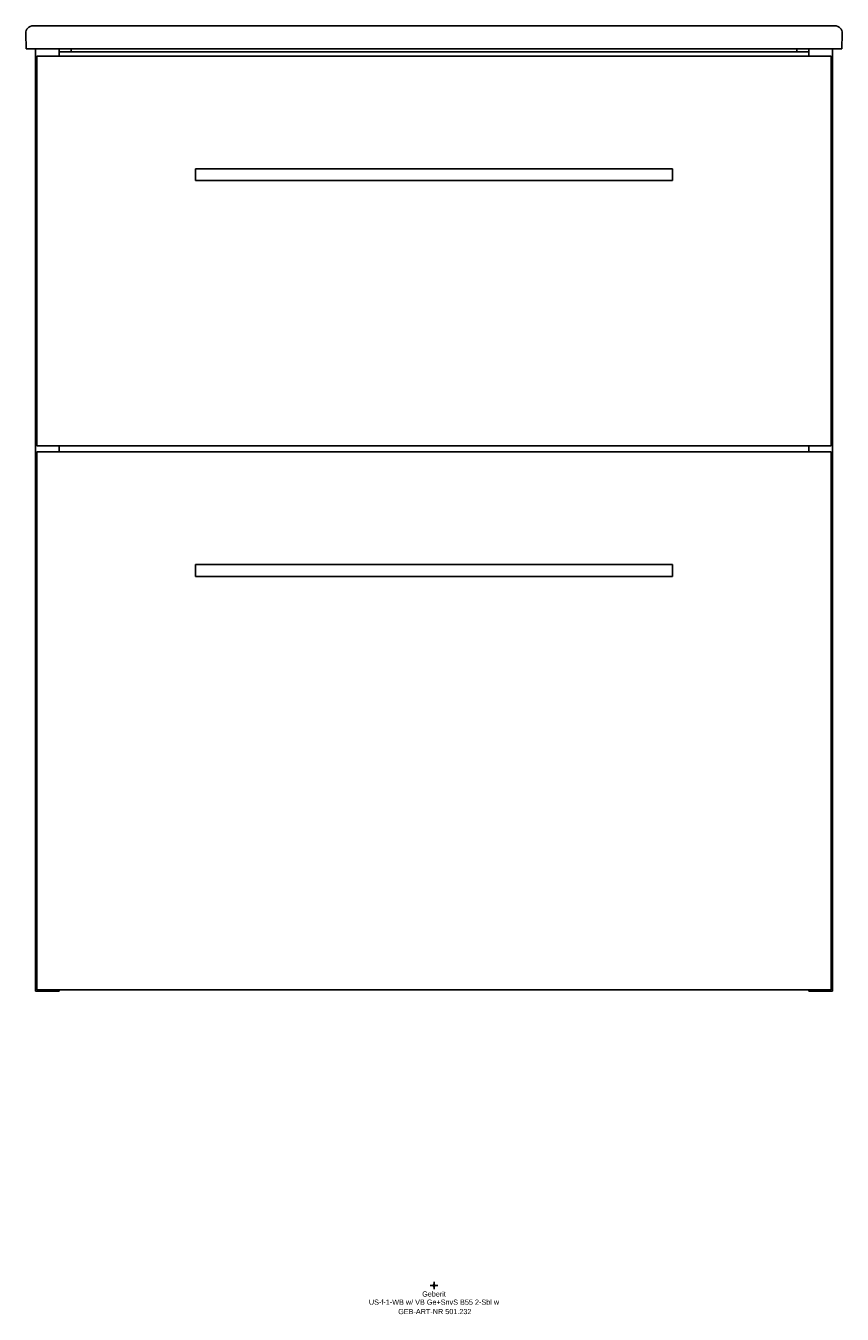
# Model space of a CAD drawing. Header units: millimetres. Extents: x -276 to 276, y -19 to 850.
import ezdxf
from ezdxf.enums import TextEntityAlignment as Align

# ---------------------------------------------------------------- set-up
doc = ezdxf.new("R2010")
doc.units = ezdxf.units.MM
doc.layers.get('0').update_dxf_attribs({"linetype": 'CONTINUOUS'})
for name, color, linetype, lineweight in [('Arbeitspunkt(DIN)', 7, 'CONTINUOUS', 25), ('GEB-ART-NR', 1, 'CONTINUOUS', 18), ('GEB-BEZUG', 2, 'CONTINUOUS', 25), ('GEB-TEXT', 5, 'CONTINUOUS', 18)]:
    doc.layers.add(name, color=color, linetype=linetype, lineweight=lineweight)
doc.layers.add('GEB-KONTUR-A', color=5, linetype='CONTINUOUS')
doc.styles.get("Standard").update_dxf_attribs({"font": 'arial.ttf'})

# ---------------------------------------------------------------- blocks, each defined once
blk = doc.blocks.new('Einfügepunkt')
at = {"layer": 'GEB-BEZUG'}
for p, q in [((-0.71, -0.71), (0.71, 0.71)), ((-0.71, 0.71), (0.71, -0.71))]:
    blk.add_line(p, q, dxfattribs=at)

msp = doc.modelspace()

# ---------------------------------------------------------------- linework, layer by layer
at = {"layer": 'Arbeitspunkt(DIN)', "ltscale": 25}
for q in [(-2.5, 0), (0, 2.5), (0, -2.5), (2.5, 0)]:
    msp.add_line((0, 0), q, dxfattribs=at)
at = {"layer": 'GEB-KONTUR-A', "ltscale": 25}
for p, q in [((-275.53, 844.83), (-275.17, 834.5)), ((-270.53, 850), (-267.55, 850)), ((-267.55, 850), (267.55, 850)), ((267.55, 850), (270.53, 850)), ((275.53, 844.83), (275.17, 834.5)), ((-275.17, 834.5), (-267.21, 834.5)), ((-269, 834.5), (-269, 198.5)), ((268, 829.5), (-268, 829.5)), ((-268, 566.5), (-268, 829.5)), ((267.21, 834.5), (-267.21, 834.5)), ((-253, 829.5), (-253, 834.5)), ((-253, 832.5), (253, 832.5)), ((-244.65, 832.5), (-245, 834.5)), ((245, 834.5), (244.65, 832.5)), ((253, 834.5), (253, 829.5)), ((267.21, 834.5), (275.17, 834.5)), ((268, 829.5), (268, 566.5)), ((269, 198.5), (269, 834.5)), ((-161, 753.5), (-161, 745.5)), ((-161, 753.5), (-153, 753.5)), ((-153, 753.5), (153, 753.5)), ((153, 753.5), (161, 753.5)), ((161, 745.5), (161, 753.5)), ((-153, 745.5), (-161, 745.5)), ((-153, 745.5), (153, 745.5)), ((161, 745.5), (153, 745.5)), ((268, 566.5), (-268, 566.5)), ((-253, 562.5), (-253, 566.5)), ((253, 566.5), (253, 562.5)), ((-268, 199.5), (-268, 562.5)), ((-268, 562.5), (268, 562.5)), ((268, 562.5), (268, 199.5)), ((-161, 486.5), (-161, 478.5)), ((-161, 486.5), (-153, 486.5)), ((-153, 478.5), (-161, 478.5)), ((-153, 486.5), (153, 486.5)), ((-153, 478.5), (153, 478.5)), ((153, 486.5), (161, 486.5)), ((161, 478.5), (153, 478.5)), ((161, 478.5), (161, 486.5)), ((-269, 198.5), (-253, 198.5)), ((-268, 199.5), (268, 199.5)), ((-253, 198.5), (-253, 199.5)), ((253, 199.5), (253, 198.5)), ((253, 198.5), (269, 198.5))]:
    msp.add_line(p, q, dxfattribs=at)
for centre, start, end in [((-270.53, 845), 90, 182), ((270.53, 845), 358, 90)]:
    msp.add_arc(centre, 5, start, end, dxfattribs=at)

# ---------------------------------------------------------------- block references
at = {"ltscale": 25}
msp.add_blockref('Einfügepunkt', (0, 0), dxfattribs=at)

# ---------------------------------------------------------------- texts
at = {"layer": 'GEB-ART-NR'}
msp.add_text('GEB-ART-NR 501.232', height=3.5, dxfattribs=at).set_placement((0.55, -19.34), align=Align.CENTER)
at = {"layer": 'GEB-TEXT'}
for s, p in [('Geberit', (0, -7.5)), ('US-f-1-WB w/ VB Ge+SnvS B55 2-Sbl w', (0, -13))]:
    msp.add_text(s, height=3.5, dxfattribs=at).set_placement(p, align=Align.CENTER)

doc.saveas('drawing.dxf')
